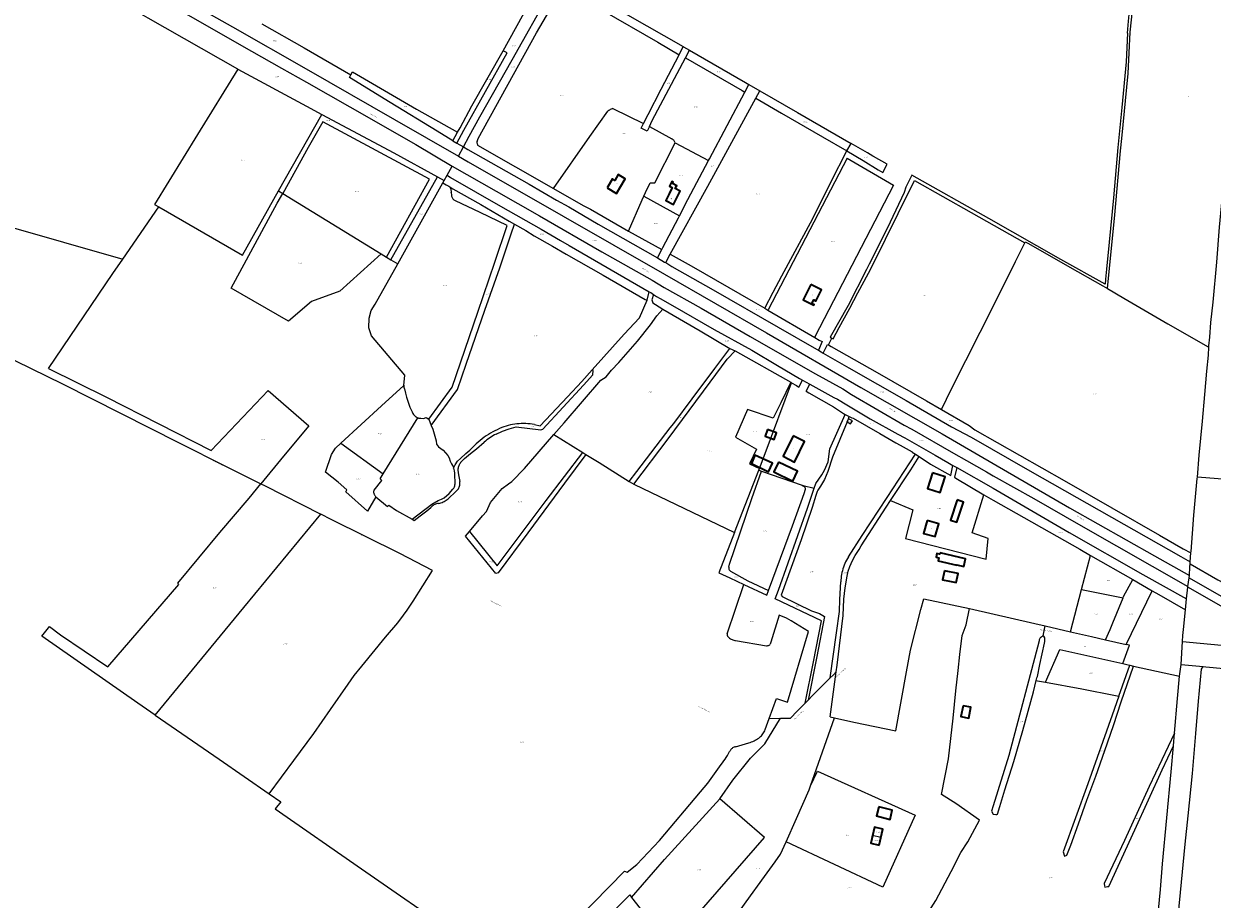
# Model space of a CAD drawing. Header units: metres. Extents: x 154139 to 157705, y 449770 to 453345.
# Tile 3 of 27: x 154711 to 155801, y 450813 to 451616. Entities that reach past the tile are written whole.
import ezdxf
from ezdxf.enums import TextEntityAlignment as Align
from ezdxf.lldxf.tags import DXFTag

# ---------------------------------------------------------------- set-up
doc = ezdxf.new("R2010")
doc.units = ezdxf.units.M
doc.layers.get('0').update_dxf_attribs({"linetype": 'CONTINUOUS'})
for name, color, linetype, lineweight in [('B-WE-KG-GRENS_PERCEEL-G', 150, 'KG-PERCEEL', 18), ('B-WE-KG-GRENS_PERCEEL-S', 150, 'CONTINUOUS', 25), ('B-WE-OG-BEBOUWING-G', 7, 'CONTINUOUS', 35), ('B-WE-OG-BEBOUWING_HUISNUMMER-T18', 10, 'CONTINUOUS', 18), ('B-WE-OG-BEBOUWING_STRAATNAAM-T18', 10, 'CONTINUOUS', 18)]:
    doc.layers.add(name, color=color, linetype=linetype, lineweight=lineweight)
doc.styles.add('NLCS-ISO', font='NLCS-ISO.ttf')
doc.styles.add('NLCS-ISO-M500-T18', font='NLCS-ISO.ttf', dxfattribs={"height": 0.9})
doc.styles.get("Standard").update_dxf_attribs({"font": 'NLCS-ISO.ttf'})
tags = doc.linetypes.add('KG-PERCEEL', pattern='A,5.5,-2,["P",Standard,S=1.8,R=0,X=-0.5,Y=-0.9],-2,5.5,-2,[5,NLCS.SHX,S=0.75,R=0,X=0,Y=0],-2', length=19).pattern_tags.tags
tags[6] = DXFTag(74, 10)

# ---------------------------------------------------------------- blocks, each defined once
blk = doc.blocks.new('SKG-PERCEELNUMMER-SO')
at = {"transparency": 33554687, "style": 'NLCS-ISO', "oblique": 10, "flags": 1}
for tag, p in [('GEMEENTECODE', (0, 2.6)), ('PERCEELGROOTTE', (0, -2.4))]:
    blk.add_attdef(tag, text='', height=1.8, dxfattribs=at).set_placement(p, align=Align.MIDDLE_CENTER)
at = {"transparency": 33554687, "style": 'NLCS-ISO', "oblique": 10}
blk.add_attdef('SECTIE', text='', height=1.8, dxfattribs=at).set_placement((-0.5, 0), align=Align.MIDDLE_RIGHT)
blk.add_attdef('PERCEELNUMMER', text='', height=1.8, dxfattribs=at).set_placement((0.5, 0), align=Align.MIDDLE_LEFT)

msp = doc.modelspace()

# ---------------------------------------------------------------- linework, layer by layer
at = {"layer": 'B-WE-KG-GRENS_PERCEEL-G', "transparency": 33554687, "flags": 128}
for points in [[(155723.302, 451607.9), (155724.366, 451618.676), (155726.027, 451637.08), (155727.411, 451651.063), (155727.803, 451654.252), (155728.279, 451660.626), (155728.444, 451662.17), (155728.862, 451665.339), (155729.72, 451671.199), (155729.8, 451671.663), (155735.506, 451721.798), (155738.779, 451757.515), (155746.151, 451835.3), (155748.713, 451863.423), (155750.536, 451881.916), (155752.006, 451897.249)], [(154907.341, 451574.871), (154825.149, 451621.481), (154728.692, 451676.93), (154739.924, 451694.264)], [(154739.924, 451694.264), (154805.169, 451657.114), (154919.858, 451591.327), (154947.406, 451575.845), (154970.467, 451562.861), (155010.039, 451540.282), (155070.574, 451505.53), (155104.088, 451485.735)], [(154745.321, 451702.593), (154814.41, 451663.531), (154902.548, 451613.726), (154969.909, 451575.062), (155051.219, 451528.722), (155109.67, 451494.987)], [(155704.96, 451373.487), (155711.607, 451441.093), (155717.019, 451500), (155718.227, 451511.265), (155724.101, 451570.853), (155725.686, 451608.619), (155730.681, 451654.504), (155735.104, 451695.978), (155743.069, 451696.625)], [(155798.007, 451319.676), (155798.079, 451320.856), (155798.833, 451328.729), (155799.897, 451342.231), (155801.784, 451361.079), (155805.207, 451397.714), (155807.825, 451429.91), (155811.157, 451465.191), (155814.25, 451498.545), (155814.189, 451500), (155818.485, 451542.572), (155818.927, 451548.887), (155824.242, 451601.801), (155829.001, 451647.446), (155831.664, 451683.908), (155832.218, 451688.765)], [(155114.233, 451503.436), (155119.551, 451513.283), (155129.487, 451531.056), (155158.878, 451583.476), (155194.216, 451646.056), (155201.401, 451658.291), (155203.039, 451658.899), (155205.552, 451658.084)], [(155126.746, 451508.472), (155127.88, 451511.058), (155181.303, 451608.131), (155205.715, 451650.003), (155241.419, 451628.952), (155292.575, 451599.537), (155312.129, 451587.929)], [(155150.646, 451591.515), (155186.206, 451656.114)], [(155205.552, 451658.084), (155229.371, 451644.299), (155264.783, 451624.581), (155315.904, 451595.502)], [(154929.346, 451616.523), (154968.103, 451594.429), (155011.064, 451569.705)], [(155723.302, 451607.9), (155722.207, 451581.453), (155718.266, 451539.548), (155714.52, 451502.939), (155710.446, 451456.866), (155706.505, 451415.988), (155704, 451391.319), (155703.222, 451382.074), (155702.867, 451377.57), (155662.248, 451400.207), (155596.173, 451437.633), (155525.701, 451477.518), (155520.165, 451466.536), (155518.531, 451461.506), (155505.637, 451434.454), (155499.19, 451421.351), (155486.446, 451395.961), (155483.978, 451390.831), (155467.039, 451357.878), (155450.673, 451328.729), (155452.264, 451327.943)], [(155312.129, 451587.929), (155315.904, 451595.502)], [(155315.904, 451595.502), (155316.235, 451595.314), (155321.585, 451592.225)], [(155108.189, 451506.782), (155114.695, 451518.941), (155154.516, 451589.729), (155150.646, 451591.515)], [(155108.955, 451516.855), (155111.298, 451521.034), (155121.974, 451541.097), (155150.646, 451591.515)], [(155279.532, 451524.952), (155283.78, 451533.315), (155295.626, 451556.427), (155312.129, 451587.929)], [(155284.838, 451522.18), (155287.432, 451527.759), (155318.084, 451585.05)], [(155318.084, 451585.05), (155321.585, 451592.225)], [(155318.084, 451585.05), (155370.042, 451555.233), (155372.488, 451553.817)], [(155321.585, 451592.225), (155373.035, 451562.513), (155376.145, 451560.708)], [(154907.341, 451574.871), (154870.306, 451514.906), (154830.99, 451450.72), (154834.849, 451448.485)], [(154907.341, 451574.871), (154970.275, 451540.964), (154984.481, 451533.332)], [(155011.064, 451569.705), (155012.496, 451572.381), (155071.389, 451537.983), (155108.955, 451516.855)], [(155104.571, 451509.037), (155090.318, 451517.919), (155047.153, 451544.231), (155009.732, 451567.214), (155011.064, 451569.705)], [(155339.895, 451492.398), (155372.488, 451553.817)], [(155372.488, 451553.817), (155376.145, 451560.708)], [(155376.145, 451560.708), (155386.078, 451554.942)], [(155382.366, 451548.097), (155386.078, 451554.942)], [(155386.078, 451554.942), (155420.556, 451534.93), (155469.876, 451506.509)], [(155304.053, 451404.89), (155338.567, 451467.314), (155382.366, 451548.097)], [(155382.366, 451548.097), (155405.987, 451534.42), (155443.627, 451512.595), (155465.9, 451499.715)], [(154944.79, 451463.004), (154984.481, 451533.332)], [(154984.481, 451533.332), (155050.415, 451497.907), (155090.517, 451476.013)], [(155196.764, 451465.233), (155230.293, 451512.92), (155246.834, 451536.198)], [(155251.41, 451538.794), (155250.574, 451538.507), (155249.761, 451538.159), (155248.977, 451537.752), (155248.225, 451537.287), (155247.509, 451536.769), (155246.834, 451536.198)], [(155251.41, 451538.794), (155279.532, 451524.952)], [(155043.789, 451402.336), (155083.181, 451473.9), (154985.347, 451526.51), (154971.806, 451502.989), (154948.525, 451460.715)], [(155284.838, 451522.18), (155282.827, 451517.852), (155277.395, 451520.743), (155279.532, 451524.952)], [(155284.838, 451522.18), (155305.498, 451510.986)], [(155104.571, 451509.037), (155108.955, 451516.855)], [(155104.571, 451509.037), (155108.189, 451506.782)], [(155126.746, 451508.472), (155126.685, 451507.887), (155126.688, 451507.299), (155126.754, 451506.715), (155126.883, 451506.141), (155127.074, 451505.585), (155127.324, 451505.053)], [(155279.822, 451458.247), (155281.282, 451461.595), (155285.593, 451470.394), (155289.941, 451470.399), (155308.619, 451507.135)], [(155308.619, 451507.135), (155308.324, 451507.79), (155307.973, 451508.418), (155307.57, 451509.013), (155307.118, 451509.571), (155306.619, 451510.089), (155306.078, 451510.561), (155305.498, 451510.986)], [(155308.619, 451507.135), (155339.125, 451490.947)], [(155108.189, 451506.782), (155114.233, 451503.436)], [(155109.67, 451494.987), (155114.233, 451503.436)], [(155114.233, 451503.436), (155118.35, 451501.157)], [(155118.35, 451501.157), (155174.508, 451469.347), (155199.627, 451454.441), (155210.903, 451448.488), (155237.846, 451432.551), (155292.192, 451401.537)], [(155127.324, 451505.053), (155196.764, 451465.233)], [(155390.731, 451355.346), (155398.24, 451370.246), (155406.185, 451385.02), (155434.615, 451437.754), (155451.674, 451471.722), (155465.9, 451499.715)], [(155465.9, 451499.715), (155480.857, 451491.066), (155494.556, 451482.491), (155499.002, 451480.046), (155502.953, 451487.715), (155490.363, 451494.611), (155489.887, 451494.906), (155484.799, 451497.909), (155469.876, 451506.509)], [(155465.9, 451499.715), (155469.876, 451506.509)], [(155099.439, 451477.418), (155104.088, 451485.735)], [(155104.088, 451485.735), (155144.405, 451462.837), (155184.071, 451440.296), (155241.301, 451407.249), (155287.346, 451381.127), (155298.404, 451374.524), (155332.284, 451355.355), (155377.213, 451329.415), (155425.957, 451301.517), (155437.322, 451295.206), (155462.222, 451281.355), (155470.268, 451276.308), (155518.623, 451248.23), (155525.415, 451244.331), (155563.729, 451222.45), (155575.655, 451215.761), (155593.918, 451205.442), (155600, 451201.766), (155637.442, 451180.731), (155680.68, 451156.017), (155745.976, 451118.713), (155778.741, 451099.981)], [(155109.67, 451494.987), (155118.726, 451489.76), (155205.82, 451439.812), (155298.85, 451386.554), (155392.323, 451332.697), (155478.821, 451282.753), (155553.455, 451240.324), (155600, 451212.867), (155670.275, 451172.163), (155748.254, 451128.084), (155780.086, 451110.051)], [(155312.408, 451440.248), (155320.087, 451455.07), (155339.125, 451490.947)], [(155339.125, 451490.947), (155339.895, 451492.398)], [(155466.394, 451493.201), (155393.707, 451354.035)], [(155466.394, 451493.201), (155508.656, 451468.43)], [(155047.707, 451399.934), (155090.517, 451476.013)], [(155090.517, 451476.013), (155096.751, 451472.609)], [(155096.751, 451472.609), (155099.439, 451477.418)], [(155099.439, 451477.418), (155102.521, 451475.45), (155148.276, 451449.11), (155185.692, 451427.885), (155203.447, 451417.637), (155211.199, 451412.92), (155284.795, 451370.543)], [(155053.978, 451396.091), (155095.549, 451470.458)], [(155095.549, 451470.458), (155096.751, 451472.609)], [(155095.549, 451470.458), (155098.561, 451468.796), (155101.03, 451467.285)], [(155101.03, 451467.285), (155104.618, 451465.09), (155130.125, 451450.627), (155156.131, 451435.423), (155161.085, 451432.623)], [(155103.194, 451461.414), (155103.257, 451462.135), (155103.241, 451462.859), (155103.145, 451463.577), (155102.971, 451464.28), (155102.72, 451464.96), (155102.397, 451465.607), (155102.004, 451466.216), (155101.546, 451466.777), (155101.03, 451467.285)], [(155196.764, 451465.233), (155223.963, 451449.636), (155230.703, 451446.282), (155265.774, 451426.023)], [(155508.656, 451468.43), (155436.685, 451329.047)], [(155452.264, 451327.943), (155453.442, 451327.361), (155458.959, 451337.729), (155468.746, 451355.593), (155476.027, 451369.528), (155485.813, 451387.512), (155491.901, 451399.542), (155501.332, 451418.72), (155512.911, 451442.424), (155527.875, 451472.754), (155579.859, 451443.41), (155629.17, 451415.463)], [(154834.849, 451448.485), (154911.532, 451404.073), (154944.79, 451463.004)], [(155038.776, 451405.407), (155000.847, 451371.181), (154974.948, 451361.57), (154953.876, 451343.612), (154901.178, 451373.829), (154943.608, 451451.789), (154948.525, 451460.715)], [(154944.79, 451463.004), (154948.525, 451460.715)], [(154948.525, 451460.715), (155038.776, 451405.407)], [(155082.65, 451253.7), (155104.109, 451283.091), (155127.626, 451351.686), (155143.128, 451397.601), (155154.481, 451431.363), (155129.585, 451443.391), (155107.166, 451454.095)], [(155103.194, 451461.414), (155103.33, 451459.478)], [(155103.33, 451459.478), (155103.374, 451458.841), (155103.488, 451458.212), (155103.67, 451457.6), (155103.918, 451457.011), (155104.23, 451456.453), (155104.601, 451455.933), (155105.026, 451455.456), (155105.502, 451455.03), (155106.021, 451454.658), (155106.578, 451454.345), (155107.166, 451454.095)], [(155265.774, 451426.023), (155278.333, 451454.831)], [(155278.333, 451454.831), (155279.822, 451458.247)], [(155279.822, 451458.247), (155312.408, 451440.248)], [(154801.781, 451400.339), (154834.849, 451448.485)], [(154636.613, 451349.385), (154693.218, 451431.783), (154801.781, 451400.339)], [(155084.823, 451247.85), (155108.772, 451280.933), (155116.878, 451303.957), (155133.895, 451353.585), (155147.562, 451392.513), (155158.049, 451423.717), (155161.085, 451432.623)], [(155161.085, 451432.623), (155171.493, 451426.741), (155179.294, 451421.766), (155196.085, 451412.359), (155208.474, 451405.069), (155242.373, 451385.687), (155281.091, 451363.318), (155282.699, 451362.729)], [(155296.277, 451409.173), (155297.285, 451411.057), (155311.458, 451438.414)], [(155311.458, 451438.414), (155312.408, 451440.248)], [(155265.774, 451426.023), (155265.835, 451425.988), (155296.277, 451409.173)], [(155292.192, 451401.537), (155296.277, 451409.173)], [(155552.677, 451262.561), (155561.942, 451281.459), (155601.453, 451359.596), (155620.553, 451398.189), (155629.17, 451415.463)], [(155629.17, 451415.463), (155629.626, 451416.378), (155632.607, 451414.722), (155670.343, 451393.145), (155700.653, 451376.124), (155704.96, 451373.487)], [(154733.728, 451300.206), (154792.738, 451387.172), (154801.781, 451400.339)], [(155038.776, 451405.407), (155043.789, 451402.336)], [(155043.789, 451402.336), (155047.707, 451399.934)], [(155047.707, 451399.934), (155053.978, 451396.091)], [(155292.192, 451401.537), (155298.747, 451397.796), (155299.89, 451397.362)], [(155299.89, 451397.362), (155304.053, 451404.89)], [(155304.053, 451404.89), (155323.189, 451394.41), (155380.14, 451361.528), (155390.731, 451355.346)], [(155059.726, 451284.652), (155060.516, 451294.086), (155029.982, 451329.978), (155027.541, 451337.422), (155027.816, 451346.247), (155029.688, 451353.358), (155033.356, 451359.2), (155053.978, 451396.091)], [(155299.89, 451397.362), (155305.29, 451393.754), (155343.279, 451372.272), (155402.825, 451337.962), (155438.266, 451317.888), (155439.903, 451316.91)], [(155282.699, 451362.729), (155284.795, 451370.543)], [(155284.795, 451370.543), (155286.146, 451369.765), (155288.758, 451367.965)], [(155288.758, 451367.965), (155287.105, 451363.252), (155288.068, 451360.249), (155296.128, 451355.298), (155297.167, 451354.691)], [(155288.758, 451367.965), (155291.33, 451366.192), (155294.606, 451364.375), (155306.041, 451357.831), (155344.348, 451336.021), (155378.828, 451316.813), (155402.366, 451302.977), (155422.603, 451290.956), (155425.194, 451289.519)], [(155704.96, 451373.487), (155720.111, 451364.771), (155760.452, 451341.146), (155797.292, 451320.052), (155798.007, 451319.676)], [(155197.313, 451239.566), (155206.628, 451250.271), (155240.399, 451289.423), (155245.067, 451292.56), (155250.203, 451298.625), (155256.842, 451305.746), (155273.948, 451325.244), (155285.941, 451340.201), (155291.814, 451348.348), (155297.167, 451354.691)], [(155232.392, 451298.991), (155261.58, 451331.557), (155275.864, 451346.73), (155282.699, 451362.729)], [(155297.167, 451354.691), (155331.332, 451334.749), (155358.738, 451318.626)], [(155390.731, 451355.346), (155393.536, 451353.709)], [(154624.778, 451347.213), (154703.577, 451307.301), (154746.478, 451285.904), (154853.653, 451231.966), (154896.107, 451210.423), (154928.458, 451194.344)], [(155393.707, 451354.035), (155393.536, 451353.709)], [(155393.536, 451353.709), (155436.478, 451328.645)], [(155436.685, 451329.047), (155436.478, 451328.645)], [(155436.478, 451328.645), (155440.614, 451326.231), (155443.374, 451324.777), (155439.903, 451316.91)], [(155444.327, 451314.298), (155448.334, 451322.165), (155449.006, 451321.811)], [(155449.006, 451321.811), (155452.264, 451327.943)], [(155449.006, 451321.811), (155451.696, 451320.394), (155493.698, 451296.376), (155539.075, 451270.503), (155552.677, 451262.561)], [(155266.388, 451196.458), (155273.241, 451205.542), (155304.003, 451245.671), (155307.153, 451249.765), (155324.159, 451272.358), (155344.906, 451300.128), (155358.738, 451318.626)], [(155270.443, 451193.925), (155302.003, 451235.561), (155340.598, 451287.518), (155356.186, 451308.689), (155363.434, 451316.44)], [(155358.738, 451318.626), (155363.434, 451316.44)], [(155363.434, 451316.44), (155414.432, 451287.489)], [(155439.903, 451316.91), (155442.547, 451315.33), (155444.327, 451314.298)], [(155444.327, 451314.298), (155467.809, 451300.677), (155520.219, 451270.879), (155561.857, 451246.707), (155579.955, 451237.088), (155633.768, 451206.085), (155772.323, 451127.568), (155780.947, 451122.688)], [(155787.456, 451200.494), (155789.175, 451220.534), (155792.025, 451251.931), (155794.263, 451276.232), (155796.192, 451297.824), (155797.566, 451312.378), (155798.007, 451319.676)], [(154733.728, 451300.206), (154786.91, 451273.753), (154883.049, 451224.898), (154935.088, 451279.857), (154972.551, 451247.51), (154949.342, 451219.636), (154928.458, 451194.344)], [(155144.299, 451239.921), (155150.127, 451242.715), (155156.339, 451244.67), (155162.576, 451246.547), (155185.411, 451243.921), (155187.102, 451244.521), (155224.287, 451284.709), (155233.076, 451294.165), (155233.279, 451298.282), (155232.392, 451298.991)], [(155179.36, 451248.646), (155184.527, 451247.594), (155209.599, 451274.266), (155222.78, 451288.26), (155232.392, 451298.991)], [(155415.328, 451286.981), (155419.775, 451284.456), (155422.029, 451283.104), (155425.194, 451289.519)], [(155425.194, 451289.519), (155431.88, 451285.812)], [(155001.899, 451231.539), (155039.171, 451266.004), (155059.726, 451284.652)], [(155059.848, 451284.195), (155059.738, 451283.721), (155059.691, 451283.238), (155059.707, 451282.752), (155059.786, 451282.272), (155059.927, 451281.807), (155060.127, 451281.364)], [(155059.726, 451284.652), (155059.848, 451284.195)], [(155060.127, 451281.364), (155061.122, 451277.566), (155062.188, 451273.787), (155063.327, 451270.03)], [(155414.432, 451287.489), (155405.25, 451268.554), (155398.305, 451254.407), (155374.957, 451262.566), (155363.927, 451237.077), (155383.057, 451226.007), (155376.74, 451212.602), (155385.797, 451208.502)], [(155385.797, 451208.502), (155391.132, 451222.228), (155415.328, 451286.981)], [(155414.432, 451287.489), (155415.328, 451286.981)], [(155428.515, 451279.256), (155431.88, 451285.812)], [(155428.515, 451279.256), (155431.196, 451277.816), (155453.621, 451264.878), (155462.866, 451258.773), (155464.342, 451258.03)], [(155431.88, 451285.812), (155454.051, 451273.516), (155457.451, 451271.902), (155465.844, 451266.72), (155487.372, 451253.937), (155512.729, 451239.794), (155518.983, 451236.537), (155547.055, 451220.452), (155558.705, 451213.905), (155563.302, 451211.267)], [(155063.327, 451270.03), (155063.88, 451268.184), (155064.509, 451266.362), (155065.213, 451264.568), (155065.991, 451262.805), (155066.841, 451261.075)], [(155066.841, 451261.075), (155067.151, 451260.263), (155067.528, 451259.479), (155067.971, 451258.731), (155068.475, 451258.023), (155069.038, 451257.36), (155069.655, 451256.747), (155070.322, 451256.189), (155071.033, 451255.689), (155071.784, 451255.251), (155072.57, 451254.879)], [(155448.696, 451214.434), (155450.461, 451226.489), (155464.342, 451258.03)], [(155464.342, 451258.03), (155468.185, 451256.094)], [(155552.677, 451262.561), (155578.145, 451247.69), (155583.343, 451243.975), (155665.231, 451197.364), (155752.557, 451147.277), (155774.394, 451134.761), (155781.535, 451131.061)], [(155040.784, 451203.339), (155072.57, 451254.879)], [(155072.57, 451254.879), (155072.884, 451254.752), (155073.203, 451254.635), (155075.139, 451254.624), (155077.6, 451254.102), (155080.096, 451255.151), (155082.65, 451253.7)], [(155082.65, 451253.7), (155084.823, 451247.85)], [(155084.823, 451247.85), (155086.092, 451244.435), (155089.148, 451233.696), (155089.728, 451230.767), (155091.319, 451228.156), (155095.794, 451225.319), (155099.931, 451220.381), (155101.256, 451218.14), (155102.278, 451215.007), (155103.305, 451212.768), (155104.336, 451210.975), (155104.926, 451210.078), (155105.221, 451208.542)], [(155149.552, 451245.845), (155147.417, 451244.944), (155145.308, 451243.984), (155143.227, 451242.967), (155141.174, 451241.893), (155139.151, 451240.763), (155137.16, 451239.577), (155135.203, 451238.337)], [(155161.341, 451249.051), (155159.33, 451248.707), (155157.333, 451248.286), (155155.354, 451247.789), (155153.395, 451247.216), (155151.46, 451246.567), (155149.552, 451245.845)], [(155179.36, 451248.646), (155177.378, 451248.992), (155175.384, 451249.263), (155173.382, 451249.459), (155171.373, 451249.58), (155169.362, 451249.625), (155167.35, 451249.595), (155165.341, 451249.489), (155163.337, 451249.307), (155161.341, 451249.051)], [(155466.124, 451251.049), (155452.914, 451218.713), (155448.404, 451205.66), (155445.481, 451198.159), (155441.72, 451192.299), (155439.461, 451188.59), (155438.856, 451187.254), (155437.64, 451183.539), (155434.29, 451172.69), (155424.07, 451143.04), (155405.79, 451092.235), (155406.566, 451091.025), (155433.399, 451077.773), (155440.97, 451075.311), (155445.366, 451072.708), (155438.283, 451035.837), (155430.488, 450995.854)], [(155466.124, 451251.049), (155469.431, 451249.307), (155470.984, 451252.221), (155467.363, 451254.082)], [(155466.124, 451251.049), (155467.363, 451254.082)], [(155467.363, 451254.082), (155468.185, 451256.094)], [(155468.185, 451256.094), (155470.537, 451254.909), (155471.76, 451254.451), (155496.339, 451240.618), (155510.897, 451231.984), (155514.82, 451229.912), (155525.817, 451223.753), (155525.774, 451223.4), (155528.783, 451221.458)], [(155119.774, 451150.411), (155131.729, 451164.806), (155135.41, 451168.778), (155139.095, 451177.125), (155149.772, 451189.872), (155155.611, 451194.442), (155158.792, 451196.516), (155170.152, 451208.352), (155197.313, 451239.566)], [(155135.203, 451238.337), (155133.313, 451236.975), (155131.459, 451235.565), (155129.641, 451234.109), (155127.861, 451232.606), (155126.12, 451231.059), (155124.419, 451229.467)], [(155144.299, 451239.921), (155142.794, 451239.204), (155141.323, 451238.419), (155139.889, 451237.569), (155138.495, 451236.654), (155137.144, 451235.677), (155135.839, 451234.639), (155134.582, 451233.544), (155133.376, 451232.392)], [(155197.313, 451239.566), (155223.931, 451222.965)], [(155033.996, 451182.474), (155026.16, 451169.198), (155006.304, 451187.001), (155007.392, 451188.697), (154999.428, 451195.96), (154987.842, 451205.11), (154993.23, 451221.129), (154996.865, 451226.884), (155001.899, 451231.539)], [(155001.899, 451231.539), (155040.784, 451203.339)], [(155105.221, 451208.542), (155106.724, 451211.705), (155108.981, 451215.117), (155111.529, 451217.484), (155116.624, 451222.069), (155120.22, 451225.174), (155124.419, 451229.467)], [(155112.253, 451214.353), (155115.253, 451217.462), (155120.796, 451222.193), (155126.185, 451226.33), (155133.376, 451232.392)], [(155112.253, 451214.353), (155111.697, 451213.747), (155111.19, 451213.098), (155110.735, 451212.412), (155110.337, 451211.692), (155109.996, 451210.942), (155109.716, 451210.168), (155109.497, 451209.375), (155109.342, 451208.567), (155109.25, 451207.749), (155109.224, 451206.926)], [(155226.69, 451221.244), (155207, 451194.882), (155173.329, 451149.373), (155146.141, 451112.488), (155143.964, 451112.099), (155116.279, 451146.201), (155119.774, 451150.411)], [(155119.774, 451150.411), (155145.178, 451119.033), (155190.062, 451179.051), (155223.931, 451222.965)], [(155223.931, 451222.965), (155226.69, 451221.244)], [(155226.69, 451221.244), (155238.703, 451213.752), (155266.388, 451196.458)], [(155436.081, 451190.172), (155437.551, 451194.546), (155442.98, 451202.416), (155445.393, 451206.869), (155448.696, 451214.434)], [(155467.347, 451127.231), (155480.14, 451146.958), (155503.014, 451181.662), (155528.783, 451221.458)], [(155506.052, 451179.101), (155524.485, 451207.144), (155532.224, 451219.237)], [(155528.783, 451221.458), (155532.224, 451219.237)], [(155532.224, 451219.237), (155542.77, 451212.43), (155561.191, 451201.823)], [(155032.225, 451185.645), (155032.235, 451187.022), (155032.331, 451188.395), (155039.604, 451197.413), (155037.973, 451198.8), (155040.784, 451203.339)], [(155105.221, 451208.542), (155105.701, 451206.249), (155106.225, 451203.966), (155106.454, 451193.691)], [(155109.224, 451206.926), (155109.79, 451202.605), (155110.941, 451196.494)], [(155357.808, 451117.756), (155358.424, 451120.731), (155378.936, 451180.76), (155387.587, 451205.901)], [(155362.866, 451149.503), (155385.116, 451206.749)], [(155385.116, 451206.749), (155385.797, 451208.502)], [(155385.116, 451206.749), (155387.587, 451205.901)], [(155387.587, 451205.901), (155424.848, 451193.124)], [(155561.191, 451201.823), (155563.302, 451211.267)], [(155563.302, 451211.267), (155566.709, 451209.311)], [(155566.709, 451209.311), (155564.592, 451200.51), (155565.994, 451199.59)], [(155566.709, 451209.311), (155600, 451190.203), (155669.949, 451149.528), (155737.324, 451111.196), (155777.58, 451088.669)], [(154831.472, 450982.1), (154815.552, 450993.076), (154727.673, 451054.65), (154733.853, 451062.307), (154734.674, 451063.291), (154744.779, 451055.88), (154788.049, 451026.362), (154853.218, 451102.041), (154852.255, 451103.056), (154890.93, 451149.558), (154917.656, 451181.262), (154928.458, 451194.344)], [(154928.458, 451194.344), (154931.883, 451192.642), (154983.478, 451166.46)], [(155104.637, 451189.384), (155105.087, 451189.898), (155105.48, 451190.457), (155105.812, 451191.054), (155106.077, 451191.684), (155106.274, 451192.338), (155106.4, 451193.01), (155106.454, 451193.691)], [(155109.853, 451189.8), (155110.222, 451190.579), (155110.528, 451191.386), (155110.768, 451192.214), (155110.94, 451193.059), (155111.044, 451193.915), (155111.079, 451194.776), (155111.044, 451195.638), (155110.941, 451196.494)], [(155266.388, 451196.458), (155270.443, 451193.925)], [(155270.443, 451193.925), (155362.866, 451149.503)], [(155424.848, 451193.124), (155426.081, 451192.243)], [(155424.848, 451193.124), (155425.989, 451192.733), (155436.081, 451190.172)], [(155427.997, 451189.254), (155428.021, 451189.682), (155427.979, 451190.109), (155427.87, 451190.523), (155427.698, 451190.916), (155427.466, 451191.277), (155427.181, 451191.597), (155426.85, 451191.869), (155426.48, 451192.086), (155426.081, 451192.243)], [(155565.994, 451199.59), (155591.684, 451184.283)], [(155781.535, 451131.061), (155781.614, 451132.183), (155782.944, 451148.834), (155784.239, 451165.47), (155787.342, 451199.159), (155787.456, 451200.494)], [(155821.761, 451197.579), (155787.456, 451200.494)], [(155032.225, 451185.645), (155032.315, 451185.12), (155032.464, 451184.609), (155032.67, 451184.118), (155032.929, 451183.653), (155033.24, 451183.221), (155033.597, 451182.826), (155033.996, 451182.474)], [(155033.996, 451182.474), (155044.776, 451173.536), (155045.946, 451174.811), (155052.881, 451169.866), (155067.186, 451161.724)], [(155067.186, 451161.724), (155085.171, 451175.765), (155091.161, 451178.893), (155094.298, 451180.215), (155096.689, 451181.392), (155101.185, 451185.385), (155104.637, 451189.384)], [(155091.442, 451176.36), (155092.528, 451176.586), (155093.599, 451176.876), (155094.65, 451177.231), (155095.678, 451177.648), (155096.679, 451178.126), (155097.649, 451178.663), (155098.586, 451179.258), (155099.485, 451179.909), (155100.343, 451180.612), (155101.157, 451181.365)], [(155101.157, 451181.365), (155106.255, 451186.248), (155109.853, 451189.8)], [(155394.147, 451096.442), (155416.005, 451155.825), (155426.779, 451185.39), (155427.997, 451189.254)], [(155427.59, 450992.906), (155435.271, 451030.941), (155442.61, 451068.635), (155400.308, 451088.674), (155403.243, 451096.643), (155429.965, 451171.971), (155436.081, 451190.172)], [(155506.052, 451179.101), (155526.372, 451170.357), (155519.643, 451144.152), (155593.77, 451125.158), (155595.655, 451144.203), (155580.805, 451149.193), (155591.684, 451184.283)], [(155591.684, 451184.283), (155600, 451179.328), (155679.563, 451134.246), (155689.276, 451128.684)], [(155067.186, 451161.724), (155069.112, 451160.628), (155074.684, 451164.995), (155080.846, 451169.556), (155084.417, 451172.68)], [(155091.442, 451176.36), (155090.549, 451176.231), (155089.669, 451176.027), (155088.81, 451175.749), (155087.978, 451175.4), (155087.178, 451174.981), (155086.417, 451174.496), (155085.7, 451173.948), (155085.032, 451173.341), (155084.417, 451172.68)], [(155456.149, 451021.808), (155456.947, 451027.892), (155462.519, 451073.368), (155463.319, 451088.424), (155464.329, 451098.981), (155466.187, 451109.487), (155467.186, 451114.063), (155468.58, 451118.376), (155471.164, 451123.857), (155473.449, 451128.493), (155477.097, 451134.015), (155479.083, 451137.449), (155502.062, 451173.032), (155506.052, 451179.101)], [(154831.472, 450982.1), (154912.958, 451080.938), (154983.478, 451166.46)], [(154936.269, 450909.859), (154958.631, 450940.414), (154977.119, 450965.318), (154992.31, 450987.114), (155008.554, 451010.542), (155013.97, 451018.55), (155021.177, 451027.143), (155042.803, 451053.517), (155054.064, 451066.851), (155059.472, 451073.667), (155062.631, 451078.264), (155068.198, 451086.718), (155085.805, 451114.681), (155055.981, 451130.266), (154993.039, 451161.608), (154983.478, 451166.46)], [(155362.866, 451149.503), (155348.568, 451112.712), (155358.488, 451108.075), (155371.555, 451102.015)], [(155467.347, 451127.231), (155466.438, 451125.76), (155465.59, 451124.253), (155464.802, 451122.713), (155464.078, 451121.143), (155463.417, 451119.544), (155462.822, 451117.921), (155462.292, 451116.274), (155461.829, 451114.608), (155461.434, 451112.924), (155461.107, 451111.226), (155460.849, 451109.516), (155460.66, 451107.797), (155460.54, 451106.072), (155460.49, 451104.343)], [(155681.105, 451097.453), (155689.276, 451128.684)], [(155689.276, 451128.684), (155728.144, 451106.425)], [(155780.947, 451122.688), (155781.535, 451131.061)], [(155357.808, 451117.756), (155357.701, 451117.308), (155357.664, 451116.848), (155357.697, 451116.389), (155357.799, 451115.939), (155357.968, 451115.511), (155358.2, 451115.113), (155358.49, 451114.755), (155358.831, 451114.445), (155359.215, 451114.19)], [(155780.086, 451110.051), (155780.626, 451118.121), (155780.826, 451120.967)], [(155780.826, 451120.967), (155780.947, 451122.688)], [(155780.826, 451120.967), (155806.289, 451106.096), (155815.924, 451100.9)], [(155359.215, 451114.19), (155375.151, 451105.296), (155394.147, 451096.442)], [(155450.738, 451016.273), (155456.451, 451057.467), (155459.115, 451077.105), (155459.487, 451088.12), (155460.49, 451104.343)], [(155719.288, 451089.735), (155719.713, 451090.794), (155728.144, 451106.425)], [(155728.144, 451106.425), (155746.052, 451096.17)], [(155778.741, 451099.981), (155779.816, 451108.036)], [(155779.816, 451108.036), (155780.086, 451110.051)], [(155779.816, 451108.036), (155815.592, 451087.649), (155841.189, 451073.373), (155862.289, 451061.195), (155867.245, 451058.736)], [(155356.206, 451056.721), (155371.555, 451102.015)], [(155371.555, 451102.015), (155392.606, 451092.254), (155394.147, 451096.442)], [(155670.948, 451058.634), (155681.105, 451097.453)], [(155681.105, 451097.453), (155719.288, 451089.735)], [(155722.026, 451046.956), (155746.052, 451096.17)], [(155746.052, 451096.17), (155752.168, 451092.668), (155776.566, 451078.629)], [(155773.845, 451049.749), (155841.991, 451043.189), (155867.752, 451040.847), (155866.962, 451047.302), (155865.465, 451049.558), (155862.846, 451051.236), (155849.632, 451058.793), (155815.583, 451078.463), (155778.668, 451099.436)], [(155777.58, 451088.669), (155778.668, 451099.436)], [(155778.668, 451099.436), (155778.741, 451099.981)], [(155454.75, 450979.531), (155472.282, 450975.484), (155510.935, 450967.802), (155520.554, 451021.651), (155524.252, 451041.772), (155533.836, 451078.866), (155536.623, 451088.768)], [(155536.623, 451088.768), (155578.399, 451079.849)], [(155703.197, 451051.249), (155707.465, 451060.717), (155710.011, 451066.642), (155719.288, 451089.735)], [(155776.566, 451078.629), (155777.58, 451088.669)], [(155394.712, 450978.897), (155401.381, 450997.306), (155411.609, 450993.912), (155430.781, 451058.731), (155414.821, 451068.583), (155410.518, 451070.99), (155403.784, 451073.897), (155396.369, 451049.039), (155395.76, 451047.107)], [(155498.217, 450734.664), (155503.555, 450743.266), (155508.248, 450750), (155516.219, 450760.155), (155537.353, 450795.984), (155547.441, 450812.004), (155561.621, 450838.72), (155570.432, 450856.163), (155576.768, 450865.882), (155587.683, 450885.747), (155565.975, 450901.081), (155552.911, 450909.371), (155559.169, 450941.889), (155563.468, 450979.327), (155566.043, 451004.41), (155568.06, 451022.944), (155569.641, 451037.57), (155571.566, 451055.094), (155575.517, 451064.805), (155578.399, 451079.849)], [(155578.399, 451079.849), (155638.377, 451066.112), (155647.84, 451063.939)], [(155773.845, 451049.749), (155774.181, 451055.177), (155774.744, 451060.601), (155776.566, 451078.629)], [(155645.881, 451054.79), (155647.84, 451063.939)], [(155647.84, 451063.939), (155670.948, 451058.634)], [(155356.206, 451056.721), (155356.095, 451056.327), (155356.056, 451055.919), (155356.089, 451055.51), (155356.193, 451055.114), (155356.366, 451054.743), (155356.601, 451054.407), (155356.892, 451054.119), (155357.229, 451053.886)], [(155357.229, 451053.886), (155357.812, 451053.267), (155358.448, 451052.702), (155359.132, 451052.195), (155359.857, 451051.751), (155360.619, 451051.373), (155361.412, 451051.064), (155362.229, 451050.826), (155363.063, 451050.661), (155363.909, 451050.571)], [(155363.909, 451050.571), (155392.176, 451045.639)], [(155642.185, 451050.35), (155614.576, 450945.02), (155600, 450898.925), (155598.484, 450893.988), (155600, 450891.211), (155602.531, 450890.948)], [(155639.529, 451013.79), (155640.09, 451016.285), (155640.669, 451017.65), (155642.992, 451028.518), (155647.086, 451048.094), (155647.55, 451049.636)], [(155644.251, 451053.936), (155643.776, 451053.424), (155643.35, 451052.872), (155642.974, 451052.283), (155642.653, 451051.664), (155642.39, 451051.017), (155642.185, 451050.35)], [(155644.251, 451053.936), (155645.881, 451054.79)], [(155645.881, 451054.79), (155647.233, 451053.208)], [(155647.55, 451049.636), (155647.59, 451050.356), (155647.578, 451051.077), (155647.515, 451051.795), (155647.399, 451052.506), (155647.233, 451053.208)], [(155670.948, 451058.634), (155690.27, 451054.197), (155703.197, 451051.249)], [(155703.197, 451051.249), (155722.026, 451046.956)], [(155772.537, 451028.579), (155773.845, 451049.749)], [(155392.176, 451045.639), (155392.828, 451045.715), (155393.469, 451045.862), (155394.089, 451046.077), (155394.683, 451046.359), (155395.242, 451046.703), (155395.76, 451047.107)], [(155648.053, 451012.235), (155661.329, 451042.264), (155719.004, 451029.341)], [(155719.004, 451029.341), (155725.19, 451046.234), (155722.026, 451046.956)], [(155715.483, 450999.339), (155725.512, 451027.884)], [(155719.004, 451029.341), (155722.875, 451028.473), (155725.512, 451027.884)], [(155725.512, 451027.884), (155728.922, 451027.123)], [(155771.026, 451017.72), (155772.537, 451028.579)], [(155772.537, 451028.579), (155792.811, 451026.552)], [(155450.722, 450980.461), (155456.149, 451021.808)], [(155450.738, 451016.273), (155453.323, 451018.863), (155456.149, 451021.808)], [(155715.483, 450999.339), (155709.422, 450982.088), (155686.825, 450919.123), (155664.409, 450856.476), (155665.465, 450852.6), (155667.83, 450853.614), (155671.245, 450862.842), (155678.309, 450882.427), (155686.202, 450903.919), (155694.215, 450926.041), (155702.614, 450949.76), (155710.494, 450972.566), (155717.627, 450994.241), (155728.922, 451027.123)], [(155728.922, 451027.123), (155771.026, 451017.72)], [(155750.94, 450598.22), (155752.362, 450612.905), (155763.773, 450734.474), (155771.955, 450819.395), (155776.197, 450863.533), (155778.923, 450889.745), (155782.877, 450928.618), (155785.971, 450965.357), (155788.396, 450994.819), (155791.149, 451024.21), (155792.811, 451026.552)], [(155766.488, 450965.382), (155769.361, 450997.319), (155771.026, 451017.72)], [(155792.811, 451026.552), (155795.312, 451026.302), (155811.776, 451024.704), (155846.951, 451021.626), (155878.85, 451019.434), (155898.013, 451017.893), (155909.943, 451016.817)], [(155434.564, 451000), (155439.082, 451004.596), (155450.738, 451016.273)], [(155604.036, 450891.227), (155606.211, 450898.31), (155610.848, 450913.47), (155619.108, 450939.385), (155627.365, 450967.955), (155637.176, 451003.332), (155639.529, 451013.79)], [(155639.529, 451013.79), (155640.911, 451013.538), (155648.053, 451012.235)], [(155648.053, 451012.235), (155681.451, 451006.142), (155712.372, 450999.996), (155715.483, 450999.339)], [(155427.59, 450992.906), (155430.488, 450995.854)], [(155430.488, 450995.854), (155434.564, 451000)], [(155414.259, 450979.429), (155420.496, 450985.69), (155427.59, 450992.906)], [(154831.472, 450982.1), (154890.273, 450941.564), (154936.269, 450909.859)], [(155382.438, 450947.388), (155390.79, 450955.811), (155405.227, 450979.183)], [(155391.062, 450968.819), (155394.712, 450978.897)], [(155394.712, 450978.897), (155405.227, 450979.183)], [(155405.227, 450979.183), (155414.259, 450979.429)], [(155432.609, 450917.075), (155454.75, 450979.531)], [(155450.722, 450980.461), (155454.75, 450979.531)], [(155384.154, 450960.373), (155385.091, 450960.975), (155385.983, 450961.64), (155386.827, 450962.367), (155387.618, 450963.15), (155388.353, 450963.987), (155389.027, 450964.873), (155389.638, 450965.804), (155390.183, 450966.775), (155390.658, 450967.781), (155391.062, 450968.819)], [(155766.488, 450965.382), (155743.284, 450916.615), (155720.466, 450867.049), (155702.001, 450827.597), (155702.222, 450825.402), (155702.573, 450824.348), (155704.906, 450824.673), (155706.1, 450824.776), (155730.094, 450876.783), (155755.266, 450931.722), (155765.449, 450953.834)], [(155765.449, 450953.834), (155766.488, 450965.382)], [(155363.848, 450953.049), (155363.155, 450952.875), (155362.481, 450952.636), (155361.833, 450952.334), (155361.216, 450951.973), (155360.636, 450951.555), (155360.098, 450951.084), (155359.607, 450950.565), (155359.168, 450950.002), (155358.783, 450949.399), (155358.457, 450948.763)], [(155363.848, 450953.049), (155376.086, 450956.699)], [(155376.086, 450956.699), (155377.31, 450957.047), (155378.515, 450957.457), (155379.699, 450957.926), (155380.857, 450958.453), (155381.988, 450959.038), (155383.087, 450959.678), (155384.154, 450960.373)], [(155749.593, 450781.053), (155753.473, 450821.97), (155755.58, 450845.658), (155763.317, 450930.13), (155765.449, 450953.834)], [(155349.41, 450905.119), (155361.237, 450922.371), (155377.58, 450942.424), (155382.243, 450947.192), (155382.438, 450947.388)], [(155350.632, 450936.898), (155351.87, 450938.429), (155353.062, 450939.997), (155354.206, 450941.6), (155355.301, 450943.236), (155356.346, 450944.905)], [(155356.346, 450944.905), (155358.457, 450948.763)], [(155180.515, 450743.49), (155180.271, 450743.66), (155184.64, 450750), (155187.281, 450753.508), (155181.965, 450757.177), (155187.777, 450763.111), (155209.674, 450785.673), (155233.482, 450809.962), (155262.167, 450838.773), (155264.468, 450838.101), (155273.477, 450845.126), (155294.204, 450866.938), (155331.843, 450911.55), (155338.45, 450919.551), (155350.632, 450936.898)], [(155432.609, 450917.075), (155438.914, 450930.549)], [(155438.914, 450930.549), (155528.669, 450890.258)], [(154936.269, 450909.859), (154946.803, 450902.598), (154941.646, 450896.018), (155020.816, 450840.885), (155109.027, 450779.913), (155154.427, 450750), (155172.363, 450737.721)], [(155410.185, 450865.775), (155419.705, 450887.207), (155431.382, 450913.614), (155432.609, 450917.075)], [(155268.591, 450814.746), (155298.807, 450849.659), (155349.41, 450905.119)], [(155268.591, 450814.746), (155303.697, 450769.999), (155390.27, 450869.645), (155349.41, 450905.119)], [(155528.669, 450890.258), (155499.019, 450824.206)], [(155602.531, 450890.948), (155602.842, 450890.901), (155603.157, 450890.907), (155603.466, 450890.964), (155603.762, 450891.072), (155604.036, 450891.227)], [(155489.615, 450871.811), (155491.279, 450879.136), (155498.845, 450877.417), (155497.181, 450870.092)], [(155278.444, 450717.564), (155309.855, 450750), (155315.251, 450755.46), (155323.802, 450746.082), (155326.825, 450750), (155360.531, 450792.417), (155373.612, 450810.653), (155390.451, 450833.929), (155400.224, 450847.569), (155405.108, 450854.346), (155410.185, 450865.775)], [(155499.019, 450824.206), (155410.185, 450865.775)], [(155497.181, 450870.092), (155495.517, 450862.766), (155487.951, 450864.485), (155489.615, 450871.811)], [(155489.615, 450871.811), (155497.181, 450870.092)], [(155196.773, 450746.366), (155244.068, 450794.15), (155266.802, 450817.025), (155268.591, 450814.746)]]:
    msp.add_lwpolyline(points, dxfattribs=at)
at = {"layer": 'B-WE-OG-BEBOUWING-G', "transparency": 33554687, "flags": 128}
for points in [[(155246.114, 451465.839), (155254.674, 451460.776), (155262.608, 451474.19), (155256.182, 451477.99), (155253.092, 451472.766), (155250.958, 451474.028)], [(155309.98, 451467.268), (155310.147, 451467.587), (155306.054, 451469.729), (155306.8, 451471.156), (155305.501, 451471.836), (155303.264, 451467.497), (155305.838, 451466.106), (155302.939, 451460.495), (155299.787, 451454.395), (155306.921, 451450.709), (155313.171, 451462.806), (155308.545, 451465.196), (155309.705, 451467.411)], [(155432.824, 451377.215), (155425.811, 451363.147), (155435.656, 451358.239), (155435.949, 451358.841), (155435.619, 451359.008), (155435.488, 451358.749), (155433.733, 451359.623), (155435.526, 451363.221), (155437.289, 451362.342), (155437.151, 451362.065), (155437.482, 451361.9), (155442.669, 451372.307)], [(155393.262, 451244.072), (155391.088, 451237.968), (155399.221, 451235.072), (155401.395, 451241.176)], [(155416.697, 451238.214), (155407.49, 451219.793), (155418.013, 451214.31), (155427.078, 451233.219)], [(155381.58, 451220.509), (155378.554, 451212.82), (155394.108, 451205.398), (155397.633, 451213.372)], [(155403.376, 451214.271), (155398.986, 451205.331), (155416.322, 451196.739), (155420.796, 451205.806)], [(155544.558, 451204.473), (155539.937, 451189.958), (155551.651, 451186.229), (155556.271, 451200.745)], [(155567.022, 451179.528), (155560.885, 451160.987), (155566.82, 451159.023), (155572.957, 451177.564)], [(155539.72, 451160.558), (155536.38, 451148.866), (155546.978, 451145.838), (155550.318, 451157.53)], [(155551.398, 451131.1), (155551.054, 451129.646), (155548.507, 451130.248), (155547.745, 451127.026), (155550.387, 451126.401), (155549.767, 451123.78), (155566.784, 451119.756), (155566.829, 451119.947), (155573.2, 451118.44), (155574.88, 451125.548)], [(155555.476, 451114.476), (155553.804, 451106.099), (155560.054, 451104.872), (155566.292, 451103.661), (155567.949, 451112)], [(155572.599, 450990.677), (155570.541, 450980.774), (155577.779, 450979.407), (155579.741, 450989.276)], [(155495.269, 450898.027), (155493.211, 450889.553), (155505.695, 450886.443), (155507.613, 450894.985)], [(155495.517, 450862.766), (155498.845, 450877.417), (155491.279, 450879.136), (155487.951, 450864.485)]]:
    msp.add_lwpolyline(points, close=True, dxfattribs=at)

# ---------------------------------------------------------------- block references
at = {"layer": 'B-WE-KG-GRENS_PERCEEL-S', "transparency": 33554687, "xscale": 0.5, "yscale": 0.5, "zscale": 0.5}
for p, values in [((154940.441, 451600.697), {'PERCEELNUMMER': '224', 'SECTIE': 'B'}), ((155159.974, 451596.202), {'PERCEELNUMMER': '251', 'SECTIE': 'B'}), ((155159.503, 451576.631), {'PERCEELNUMMER': '60', 'SECTIE': 'B'}), ((155348.173, 451572.249), {'PERCEELNUMMER': '70', 'SECTIE': 'B'}), ((154942.872, 451567.703), {'PERCEELNUMMER': '225', 'SECTIE': 'B'}), ((155137.255, 451565.285), {'PERCEELNUMMER': '252', 'SECTIE': 'B'}), ((155302.024, 451561.906), {'PERCEELNUMMER': '68', 'SECTIE': 'B'}), ((155204.483, 451550.742), {'PERCEELNUMMER': '61', 'SECTIE': 'B'}), ((155060.938, 451540.482), {'PERCEELNUMMER': '58', 'SECTIE': 'B'}), ((155326.857, 451540.084), {'PERCEELNUMMER': '582', 'SECTIE': 'B'}), ((155778.418, 451549.845), {'PERCEELNUMMER': '8', 'SECTIE': 'E'}), ((154989.695, 451527.595), {'PERCEELNUMMER': '143', 'SECTIE': 'B'}), ((155427.416, 451526.553), {'PERCEELNUMMER': '520', 'SECTIE': 'B'}), ((155261.442, 451515.714), {'PERCEELNUMMER': '544', 'SECTIE': 'B'}), ((154911.106, 451491.14), {'PERCEELNUMMER': '144', 'SECTIE': 'B'}), ((155342.46, 451485.872), {'PERCEELNUMMER': '71', 'SECTIE': 'B'}), ((155483.055, 451493.995), {'PERCEELNUMMER': '521', 'SECTIE': 'B'}), ((155312.857, 451477.364), {'PERCEELNUMMER': '583', 'SECTIE': 'B'}), ((155015.92, 451462.676), {'PERCEELNUMMER': '142', 'SECTIE': 'B'}), ((155384.247, 451460.492), {'PERCEELNUMMER': '72', 'SECTIE': 'B'}), ((155075.055, 451441.635), {'PERCEELNUMMER': '141', 'SECTIE': 'B'}), ((155290.177, 451433.124), {'PERCEELNUMMER': '584', 'SECTIE': 'B'}), ((155185.533, 451423.313), {'PERCEELNUMMER': '134', 'SECTIE': 'B'}), ((155233.886, 451417.456), {'PERCEELNUMMER': '524', 'SECTIE': 'B'}), ((155452.315, 451416.546), {'PERCEELNUMMER': '729', 'SECTIE': 'E'}), ((154963.793, 451396.878), {'PERCEELNUMMER': '266', 'SECTIE': 'B'}), ((155096.661, 451376.139), {'PERCEELNUMMER': '135', 'SECTIE': 'B'}), ((155135.995, 451368.185), {'PERCEELNUMMER': '133', 'SECTIE': 'B'}), ((155536.539, 451367.074), {'PERCEELNUMMER': '15', 'SECTIE': 'E'}), ((155383.888, 451354.222), {'PERCEELNUMMER': '73', 'SECTIE': 'B'}), ((155179.909, 451330.085), {'PERCEELNUMMER': '132', 'SECTIE': 'B'}), ((155355.327, 451325.59), {'PERCEELNUMMER': '120', 'SECTIE': 'B'}), ((155285.017, 451278.84), {'PERCEELNUMMER': '121', 'SECTIE': 'B'}), ((155497.33, 451278.271), {'PERCEELNUMMER': '523', 'SECTIE': 'B'}), ((155692.945, 451276.971), {'PERCEELNUMMER': '78', 'SECTIE': 'B'}), ((155177.125, 451246.955), {'PERCEELNUMMER': '131', 'SECTIE': 'B'}), ((155313.906, 451255.278), {'PERCEELNUMMER': '119', 'SECTIE': 'B'}), ((155468.625, 451251.555), {'PERCEELNUMMER': '551', 'SECTIE': 'B'}), ((155488.322, 451249.51), {'PERCEELNUMMER': '106', 'SECTIE': 'B'}), ((155561.034, 451252.537), {'PERCEELNUMMER': '522', 'SECTIE': 'B'}), ((154929.488, 451235.09), {'PERCEELNUMMER': '560', 'SECTIE': 'B'}), ((155036.911, 451240.111), {'PERCEELNUMMER': '128', 'SECTIE': 'B'}), ((155381.52, 451242.639), {'PERCEELNUMMER': '563', 'SECTIE': 'B'}), ((155429.681, 451239.428), {'PERCEELNUMMER': '565', 'SECTIE': 'B'}), ((155533.788, 451233.936), {'PERCEELNUMMER': '525', 'SECTIE': 'B'}), ((155339.214, 451224.13), {'PERCEELNUMMER': '564', 'SECTIE': 'B'}), ((155072.112, 451203.275), {'PERCEELNUMMER': '130', 'SECTIE': 'B'}), ((155017.42, 451198.984), {'PERCEELNUMMER': '129', 'SECTIE': 'B'}), ((155165.477, 451177.708), {'PERCEELNUMMER': '123', 'SECTIE': 'B'}), ((155550.045, 451171.655), {'PERCEELNUMMER': '586', 'SECTIE': 'B'}), ((155390.651, 451150.913), {'PERCEELNUMMER': '111', 'SECTIE': 'B'}), ((155661.107, 451149.513), {'PERCEELNUMMER': '526', 'SECTIE': 'B'}), ((155139.263, 451122.664), {'PERCEELNUMMER': '122', 'SECTIE': 'B'}), ((155364.04, 451108.564), {'PERCEELNUMMER': '112', 'SECTIE': 'B'}), ((155433.228, 451113.45), {'PERCEELNUMMER': '570', 'SECTIE': 'B'}), ((155464.133, 451112.591), {'PERCEELNUMMER': '569', 'SECTIE': 'B'}), ((155705.457, 451105.51), {'PERCEELNUMMER': '87', 'SECTIE': 'B'}), ((154885.674, 451098.967), {'PERCEELNUMMER': '557', 'SECTIE': 'B'}), ((155527.466, 451101.231), {'PERCEELNUMMER': '587', 'SECTIE': 'B'}), ((155420.252, 451081.968), {'PERCEELNUMMER': '571', 'SECTIE': 'B'}), ((155694.179, 451075.066), {'PERCEELNUMMER': '88', 'SECTIE': 'B'}), ((155726.35, 451074.802), {'PERCEELNUMMER': '86', 'SECTIE': 'B'}), ((155753.479, 451070.489), {'PERCEELNUMMER': '85', 'SECTIE': 'B'}), ((155378.287, 451067.951), {'PERCEELNUMMER': '572', 'SECTIE': 'B'}), ((154950.413, 451047.067), {'PERCEELNUMMER': '558', 'SECTIE': 'B'}), ((155684.304, 451045.135), {'PERCEELNUMMER': '89', 'SECTIE': 'B'}), ((155689.734, 451020.687), {'PERCEELNUMMER': '90', 'SECTIE': 'B'}), ((155626.145, 450975.915), {'PERCEELNUMMER': '91', 'SECTIE': 'B'}), ((155167.105, 450957.21), {'PERCEELNUMMER': '573', 'SECTIE': 'B'}), ((155699.688, 450948.895), {'PERCEELNUMMER': '92', 'SECTIE': 'B'}), ((155731.975, 450887.215), {'PERCEELNUMMER': '93', 'SECTIE': 'B'}), ((155494.265, 450875.095), {'PERCEELNUMMER': '232', 'SECTIE': 'B'}), ((155466.281, 450871.998), {'PERCEELNUMMER': '577', 'SECTIE': 'B'}), ((155492.565, 450867.105), {'PERCEELNUMMER': '231', 'SECTIE': 'B'}), ((155383.952, 450841.661), {'PERCEELNUMMER': '568', 'SECTIE': 'B'}), ((155330.17, 450840.093), {'PERCEELNUMMER': '115', 'SECTIE': 'B'}), ((155652.439, 450832.713), {'PERCEELNUMMER': '383', 'SECTIE': 'B'}), ((155467.476, 450823.607), {'PERCEELNUMMER': '578', 'SECTIE': 'B'})]:
    msp.add_blockref('SKG-PERCEELNUMMER-SO', p, dxfattribs=at).add_auto_attribs(values)

# ---------------------------------------------------------------- texts
at = {"layer": 'B-WE-OG-BEBOUWING_HUISNUMMER-T18', "transparency": 33554687, "style": 'NLCS-ISO-M500-T18'}
for s, rotation, p in [('6', 329.4, (155255.048, 451469.265)), ('2a', 332.7, (155305.137, 451456.133))]:
    msp.add_text(s, height=0.9, rotation=rotation, dxfattribs=at).set_placement(p, align=Align.MIDDLE)
for s, p in [('2', (155434.24, 451367.727)), ('5', (155417.284, 451226.262)), ('3', (155543.349, 451153.198)), ('1', (155560.877, 451109.069)), ('28', (155493.398, 450870.951))]:
    msp.add_text(s, height=0.9, dxfattribs=at).set_placement(p, align=Align.MIDDLE)
at = {"layer": 'B-WE-OG-BEBOUWING_STRAATNAAM-T18', "transparency": 33554687, "style": 'NLCS-ISO-M500-T18'}
for s, rotation, p in [('Buurtsteeg', 331, (155032.062, 451532.04)), ('Buurtsteeg', 330, (155281.425, 451390.215)), ('Buurtsteeg', 330, (155507.937, 451261.798)), ('Maarnse Grindweg', 334, (154888.259, 451213.91)), ('Buurtsteeg', 330, (155680.313, 451162.835)), ('Maarnse Grindweg', 332.9, (155016.051, 451150.051)), ('Maarnse Grindweg', 333, (155144.285, 451084.317)), ('Maarnse Grindweg', 352, (155648.979, 451059.631)), ('Maarnse Grindweg', 45, (155460.575, 451020.902)), ('Maarnse Grindweg', 333, (155334.846, 450987.549)), ('Maarnse Grindweg', 45, (155421.895, 450982.13))]:
    msp.add_text(s, height=0.9, rotation=rotation, dxfattribs=at).set_placement(p, align=Align.MIDDLE)

doc.saveas('drawing.dxf')
